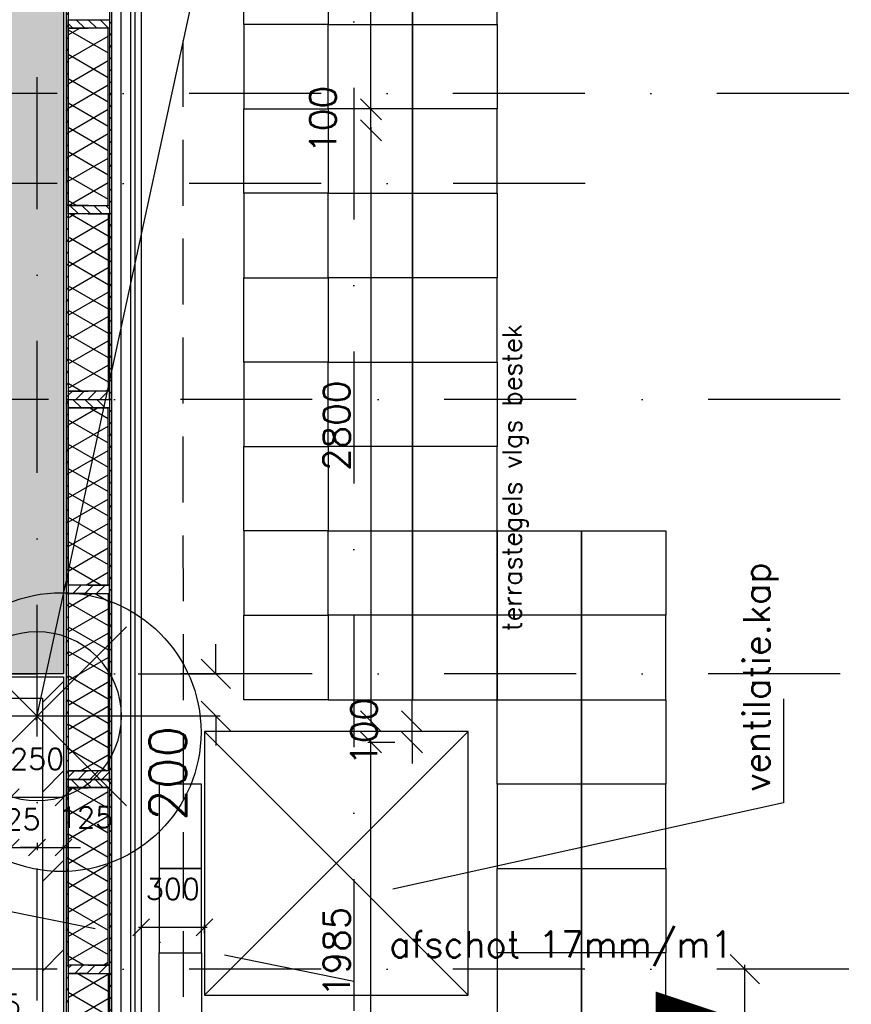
# Model space of a CAD drawing. Extents: x -33346 to 151546, y -8083 to 129543.
# Tile 57 of 68: x 40900 to 44840, y 74780 to 79446. Entities that reach past the tile are written whole.
import ezdxf

# ---------------------------------------------------------------- set-up
doc = ezdxf.new("R2010")
doc.units = 0
doc.header["$LTSCALE"] = 50
doc.header["$MEASUREMENT"] = 0
doc.header["$PDSIZE"] = -1
for name, pattern in [('DASHDOT', [25, 12.5, -6.25, 0, -6.25]), ('HIDDEN', [9.375, 6.25, -3.125]), ('XREF2$0$DASHDOT', [25, 12.5, -6.25, 0, -6.25]), ('XREF2$0$DD1', [2.66667, 1.66667, -0.5, 0, -0.5])]:
    doc.linetypes.add(name, pattern=pattern)
doc.layers.get('0').update_dxf_attribs({"linetype": 'CONTINUOUS'})
doc.layers.get('DEFPOINTS').update_dxf_attribs({"linetype": 'CONTINUOUS'})
for name, color, linetype in [('_BRANDCOMPART', 6, 'DASHDOT'), ('_DETAILNUMMERS', 4, 'CONTINUOUS'), ('A--A21--_F-23-', 9, 'CONTINUOUS'), ('A--A21--_F12--', 7, 'CONTINUOUS'), ('A--A21--_F123-', 9, 'CONTINUOUS'), ('A--A22--_F123-', 9, 'CONTINUOUS'), ('A--A25--_F-2--', 9, 'CONTINUOUS'), ('A--A42--_F-23-', 9, 'CONTINUOUS'), ('A--L02-A3-_LOGO', 3, 'CONTINUOUS'), ('A--L21--', 3, 'CONTINUOUS'), ('A--L21--_F-2--', 7, 'CONTINUOUS'), ('A--L21--_F12--', 7, 'CONTINUOUS'), ('A--L22--_F-2--', 7, 'CONTINUOUS'), ('A--L22A1_BINNENWAND', 1, 'CONTINUOUS'), ('A--L22A2_BINNENWAND', 2, 'CONTINUOUS'), ('A--L25--', 7, 'CONTINUOUS'), ('A--L25--_F-23-', 7, 'CONTINUOUS'), ('A--L27A1_DAKEN', 1, 'CONTINUOUS'), ('A--L27AC2_DAKEN', 2, 'HIDDEN'), ('A--L42--', 7, 'CONTINUOUS'), ('A--L42--_F-23-', 7, 'CONTINUOUS'), ('A--M$1A-_F123-', 1, 'CONTINUOUS'), ('A--T$1A-18_TEKST', 1, 'CONTINUOUS'), ('A--T01A-25_TEKST', 2, 'CONTINUOUS'), ('A--T01A-70_TEKST', 5, 'CONTINUOUS'), ('X--LR---_CP', 7, 'CONTINUOUS'), ('XREF2$0$A--L$7A-_STRAMIEN', 1, 'XREF2$0$DASHDOT'), ('XREF2$0$A--L90--_F---402', 250, 'CONTINUOUS'), ('XREF2$0$A--L90--_F-23-', 7, 'CONTINUOUS'), ('XREF2$0$A--L90--_F123-', 7, 'CONTINUOUS'), ('XREF2$0$A--M$1A-_F123-', 1, 'CONTINUOUS'), ('XREF2$0$STRAMIEN', 1, 'XREF2$0$DD1')]:
    doc.layers.add(name, color=color, linetype=linetype)
doc.styles.add('ALFA-0_25', font='ROMANS')
doc.styles.add('B-01', font='SIMPLEX.SHX', dxfattribs={"width": 0.8, "height": 4.5})
doc.styles.add('HIEMSTRA', font='romans.shx')
doc.styles.add('XREF2$0$HIEMSTRA', font='romans.shx')
doc.dimstyles.get("Standard").update_dxf_attribs({"dimscale": 40, "dimtxt": 2.5, "dimasz": 2, "dimexe": 0.3, "dimexo": 0.3, "dimgap": 2, "dimtad": 1, "dimdec": 0, "dimzin": 0, "dimtxsty": 'HIEMSTRA', "dimblk1": 'OBLIQUE', "dimblk2": 'OBLIQUE', "dimsah": 1, "dimcen": -0.09, "dimdle": 0.3, "dimse1": 1, "dimclrd": 2, "dimclre": 2, "dimclrt": 3, "dimazin": 3, "dimtfac": 1, "dimtdec": 4, "dimtofl": 0, "dimtmove": 0, "dimatfit": 3, "dimtvp": 625, "dimtolj": 1, "dimtzin": 0})
doc.dimstyles.new('STANDARD$0', dxfattribs={"dimscale": 50, "dimtxt": 2.5, "dimasz": 2, "dimexe": 2, "dimexo": 0, "dimgap": 2, "dimtad": 1, "dimdec": 0, "dimzin": 0, "dimtxsty": 'ALFA-0_25', "dimblk1": 'OBLIQUE', "dimblk2": 'OBLIQUE', "dimsah": 1, "dimcen": -3, "dimdle": 2, "dimclrd": 1, "dimclre": 1, "dimclrt": 2, "dimazin": 3, "dimtfac": 0.666667, "dimtofl": 0, "dimtmove": 0, "dimatfit": 3, "dimtvp": 0.833333, "dimtolj": 1, "dimtzin": 0})
doc.dimstyles.new('XREF2$0$STANDARD', dxfattribs={"dimscale": 70, "dimtxt": 2.5, "dimasz": 2, "dimexe": 0.3, "dimexo": 0.3, "dimgap": 2, "dimtad": 1, "dimdec": 0, "dimzin": 0, "dimtxsty": 'XREF2$0$HIEMSTRA', "dimblk1": 'XREF2$0$_OBLIQUE', "dimblk2": 'XREF2$0$_OBLIQUE', "dimsah": 1, "dimcen": -0.09, "dimdle": 0.3, "dimclrd": 1, "dimclre": 1, "dimclrt": 4, "dimazin": 3, "dimtfac": 1, "dimtdec": 4, "dimtix": 1, "dimtofl": 0, "dimtmove": 0, "dimatfit": 3, "dimtvp": 625, "dimtolj": 1, "dimtzin": 0})
pattern_1 = [(330, (-50, 9e-15), (50, 86.603), []), (30, (-50, 9e-15), (-50, 86.603), [])]
pattern_2 = [(150, (50, -3e-15), (-50, -86.603), []), (210, (50, -3e-15), (50, -86.603), [])]
pattern_3 = [(149.99, (50, -0.007), (-50.01, -86.596), []), (209.99, (50, -0.007), (49.99, -86.61), [])]

# ---------------------------------------------------------------- blocks, each defined once
blk = doc.blocks.new('*U879')
at = {"layer": 'A--A22--_F123-', "linetype": 'CONTINUOUS'}
h = blk.add_hatch(dxfattribs=at)
h.set_pattern_fill('ALFALINE', color=256, scale=300, style=0)
h.set_pattern_definition([(45, (-40483.72, -76281.54), (-212.132, 212.132), [])])
h.paths.add_polyline_path([(0, 0), (0, 50), (623.4, 50), (573.4, 0), (523.4, -50), (0, -50)])
at = {"layer": 'A--L22--_F-2--', "color": 3, "linetype": 'CONTINUOUS'}
for points in [[(0, 0), (0, 50), (623.4, 50), (623.4, 50)], [(0, 0), (0, -50), (523.4, -50), (523.4, -50)]]:
    blk.add_lwpolyline(points, dxfattribs=at)
blk = doc.blocks.new('*U817')
at = {"layer": 'A--A22--_F123-', "linetype": 'CONTINUOUS'}
h = blk.add_hatch(dxfattribs=at)
h.set_pattern_fill('ALFALINE', color=256, scale=300, style=0)
h.set_pattern_definition([(45, (-41057.1, -76281.54), (-212.132, 212.132), [])])
h.paths.add_polyline_path([(0, 0), (50, 50), (50, -2304.7), (0, -2254.7), (-50, -2204.7), (-50, -50)])
at = {"layer": 'A--L22--_F-2--', "color": 3, "linetype": 'CONTINUOUS'}
for points in [[(50, 50), (50, 50), (50, -2304.7), (50, -2304.7)], [(-50, -50), (-50, -50), (-50, -2204.7), (-50, -2204.7)]]:
    blk.add_lwpolyline(points, dxfattribs=at)
blk = doc.blocks.new('_OBLIQUE')
at = {"color": 0, "linetype": 'BYBLOCK'}
blk.add_line((-0.5, -0.5), (0.5, 0.5), dxfattribs=at)
blk = doc.blocks.new('*D93')
at = {"color": 2, "linetype": 'BYBLOCK'}
for p, q in [((42676.7, 76021.4), (42548.5, 76021.4)), ((42563.5, 74021.2), (42563.5, 76036.4))]:
    blk.add_line(p, q, dxfattribs=at)
at = {"layer": 'DEFPOINTS', "color": 0, "linetype": 'BYBLOCK'}
for p in [(42563.5, 76021.4), (42691.7, 76021.4), (42691.7, 74036.2)]:
    blk.add_point(p, dxfattribs=at)
at = {"color": 2, "linetype": 'BYBLOCK', "xscale": 100, "yscale": 100, "zscale": 100}
for p, rotation in [((42563.5, 76021.4), 90), ((42563.5, 74036.2), 270)]:
    blk.add_blockref('_OBLIQUE', p, dxfattribs=dict(at, rotation=rotation))
at = {"color": 3, "linetype": 'BYBLOCK', "insert": (42401, 75028.8), "char_height": 125, "attachment_point": 5, "rotation": 90, "style": 'HIEMSTRA'}
blk.add_mtext('\\A1;1985', dxfattribs=at)
blk = doc.blocks.new('*D94')
at = {"color": 2, "linetype": 'BYBLOCK'}
for p, q in [((42758.4, 76121.4), (42758.4, 76221.4)), ((42758.4, 76021.4), (42758.4, 76121.4)), ((42758.4, 76021.4), (42758.4, 75921.4))]:
    blk.add_line(p, q, dxfattribs=at)
at = {"layer": 'DEFPOINTS', "color": 0, "linetype": 'BYBLOCK'}
for p in [(42758.4, 76121.4), (42758.4, 76121.4), (42758.4, 76021.4)]:
    blk.add_point(p, dxfattribs=at)
at = {"color": 2, "linetype": 'BYBLOCK', "xscale": 100, "yscale": 100, "zscale": 100}
for p, rotation in [((42758.4, 76121.4), 270), ((42758.4, 76021.4), 90)]:
    blk.add_blockref('_OBLIQUE', p, dxfattribs=dict(at, rotation=rotation))
at = {"color": 3, "linetype": 'BYBLOCK', "insert": (42530.9, 76071.4), "char_height": 125, "attachment_point": 5, "rotation": 90, "style": 'HIEMSTRA'}
blk.add_mtext('\\A1;100', dxfattribs=at)
blk = doc.blocks.new('*D95')
at = {"color": 2, "linetype": 'BYBLOCK'}
for p, q in [((42563.5, 79021.9), (42563.5, 79121.9)), ((42563.5, 78921.9), (42563.5, 79021.9)), ((42563.5, 78921.9), (42563.5, 78821.9))]:
    blk.add_line(p, q, dxfattribs=at)
at = {"layer": 'DEFPOINTS', "color": 0, "linetype": 'BYBLOCK'}
for p in [(42563.5, 79021.9), (42563.5, 79021.9), (42563.5, 78921.9)]:
    blk.add_point(p, dxfattribs=at)
at = {"color": 2, "linetype": 'BYBLOCK', "xscale": 100, "yscale": 100, "zscale": 100}
for p, rotation in [((42563.5, 79021.9), 270), ((42563.5, 78921.9), 90)]:
    blk.add_blockref('_OBLIQUE', p, dxfattribs=dict(at, rotation=rotation))
at = {"color": 3, "linetype": 'BYBLOCK', "insert": (42336, 78971.9), "char_height": 125, "attachment_point": 5, "rotation": 90, "style": 'HIEMSTRA'}
blk.add_mtext('\\A1;100', dxfattribs=at)
blk = doc.blocks.new('*D96')
at = {"color": 2, "linetype": 'BYBLOCK'}
blk.add_line((42563.5, 78936.9), (42563.5, 76106.4), dxfattribs=at)
at = {"layer": 'DEFPOINTS', "color": 0, "linetype": 'BYBLOCK'}
for p in [(42563.5, 78921.9), (42563.5, 76121.4), (42563.5, 76121.4)]:
    blk.add_point(p, dxfattribs=at)
at = {"color": 2, "linetype": 'BYBLOCK', "xscale": 100, "yscale": 100, "zscale": 100}
for p, rotation in [((42563.5, 78921.9), 90), ((42563.5, 76121.4), 270)]:
    blk.add_blockref('_OBLIQUE', p, dxfattribs=dict(at, rotation=rotation))
at = {"color": 3, "linetype": 'BYBLOCK', "insert": (42401, 77521.6), "char_height": 125, "attachment_point": 5, "rotation": 90, "style": 'HIEMSTRA'}
blk.add_mtext('\\A1;2800', dxfattribs=at)
blk = doc.blocks.new('*D97')
at = {"color": 2, "linetype": 'BYBLOCK'}
for p, q in [((42589.6, 80471.6), (42548.5, 80471.6)), ((42563.5, 79006.9), (42563.5, 80486.6))]:
    blk.add_line(p, q, dxfattribs=at)
at = {"layer": 'DEFPOINTS', "color": 0, "linetype": 'BYBLOCK'}
for p in [(42563.5, 80471.6), (42604.6, 80471.6), (42604.6, 79021.9)]:
    blk.add_point(p, dxfattribs=at)
at = {"color": 2, "linetype": 'BYBLOCK', "xscale": 100, "yscale": 100, "zscale": 100}
for p, rotation in [((42563.5, 80471.6), 90), ((42563.5, 79021.9), 270)]:
    blk.add_blockref('_OBLIQUE', p, dxfattribs=dict(at, rotation=rotation))
at = {"color": 3, "linetype": 'BYBLOCK', "insert": (42401, 79746.7), "char_height": 125, "attachment_point": 5, "rotation": 90, "style": 'HIEMSTRA'}
blk.add_mtext('\\A1;1450', dxfattribs=at)
blk = doc.blocks.new('XREF2$0$S090024-')
at = {"layer": 'XREF2$0$A--L90--_F---402', "linetype": 'CONTINUOUS'}
for points in [[(-0.000001, 5.999999), (-0.000001, -6)], [(-6.000001, 0), (5.999999, 0)]]:
    blk.add_lwpolyline(points, dxfattribs=at)
blk.add_lwpolyline([(-4.000001, 0, 1), (3.999998, 0, 1)], format="xyb", close=True, dxfattribs=at)
at = {"layer": 'XREF2$0$A--L90--_F-23-', "color": 255}
blk.add_circle((0, 0), 0.0123, dxfattribs=at)
at = {"layer": 'XREF2$0$A--L90--_F123-', "color": 2, "linetype": 'CONTINUOUS'}
for points in [[(-0.000001, 5.999999), (-0.000001, -6)], [(-6.000001, 0), (5.999999, 0)]]:
    blk.add_lwpolyline(points, dxfattribs=at)
blk.add_lwpolyline([(-4.000001, 0, 1), (3.999998, 0, 1)], format="xyb", close=True, dxfattribs=at)
blk = doc.blocks.new('XREF2$0$_OBLIQUE')
at = {"color": 0, "linetype": 'BYBLOCK'}
blk.add_line((-0.5, -0.5), (0.5, 0.5), dxfattribs=at)
blk = doc.blocks.new('*D979')
at = {"layer": 'DEFPOINTS', "color": 0, "linetype": 'CONTINUOUS'}
for p in [(-30862.7, 61326), (-34634.8, 43899.6)]:
    blk.add_point(p, dxfattribs=at)
at = {"layer": 'XREF2$0$A--M$1A-_F123-', "color": 1, "linetype": 'CONTINUOUS'}
blk.add_line((-34639.2, 43879), (-30858.3, 61346.5), dxfattribs=at)
at = {"layer": 'XREF2$0$A--M$1A-_F123-', "color": 1, "linetype": 'CONTINUOUS', "xscale": 140, "yscale": 140, "zscale": 140, "rotation": 77.78640933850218}
blk.add_blockref('XREF2$0$_OBLIQUE', (-30862.7, 61326), dxfattribs=at)
at = {"layer": 'XREF2$0$A--M$1A-_F123-', "color": 4, "linetype": 'CONTINUOUS', "insert": (-33134.9, 52476.7), "char_height": 175, "attachment_point": 5, "rotation": 77.7864, "style": 'XREF2$0$HIEMSTRA'}
blk.add_mtext('\\A1;R17830', dxfattribs=at)
blk = doc.blocks.new('*D1085')
at = {"layer": 'DEFPOINTS', "color": 0}
for p in [(-31282, 42700), (-31246.4, 42700), (-31246.4, 41649.1)]:
    blk.add_point(p, dxfattribs=at)
at = {"layer": 'XREF2$0$A--M$1A-_F123-', "color": 1}
for p, q in [((-31267.4, 42700), (-31303, 42700)), ((-31282, 41628.1), (-31282, 42721)), ((-31267.4, 41649.1), (-31303, 41649.1))]:
    blk.add_line(p, q, dxfattribs=at)
at = {"layer": 'XREF2$0$A--M$1A-_F123-', "color": 1, "xscale": 140, "yscale": 140, "zscale": 140}
for p, rotation in [((-31282, 42700), 90), ((-31282, 41649.1), 270)]:
    blk.add_blockref('XREF2$0$_OBLIQUE', p, dxfattribs=dict(at, rotation=rotation))
at = {"layer": 'XREF2$0$A--M$1A-_F123-', "color": 4, "insert": (-31509.5, 42174.6), "char_height": 175, "attachment_point": 5, "rotation": 90, "style": 'XREF2$0$HIEMSTRA'}
blk.add_mtext('\\A1;1050', dxfattribs=at)
blk = doc.blocks.new('*D1086')
at = {"layer": 'DEFPOINTS', "color": 0}
for p in [(-34177.9, 44099.6), (-33788.5, 44099.6), (-34775.8, 43899.6)]:
    blk.add_point(p, dxfattribs=at)
at = {"layer": 'XREF2$0$A--M$1A-_F123-', "color": 1}
for p, q in [((-33788.5, 44099.6), (-33788.5, 44239.6)), ((-34156.9, 44099.6), (-33767.5, 44099.6)), ((-34754.8, 43899.6), (-33767.5, 43899.6)), ((-33788.5, 43899.6), (-33788.5, 43759.6))]:
    blk.add_line(p, q, dxfattribs=at)
at = {"layer": 'XREF2$0$A--M$1A-_F123-', "color": 1, "xscale": 140, "yscale": 140, "zscale": 140}
for p, rotation in [((-33788.5, 44099.6), 270), ((-33788.5, 43899.6), 90)]:
    blk.add_blockref('XREF2$0$_OBLIQUE', p, dxfattribs=dict(at, rotation=rotation))
at = {"layer": 'XREF2$0$A--M$1A-_F123-', "color": 4, "insert": (-34016, 43627.6), "char_height": 175, "attachment_point": 5, "rotation": 90, "style": 'XREF2$0$HIEMSTRA'}
blk.add_mtext('\\A1;200', dxfattribs=at)
blk = doc.blocks.new('*U783')
at = {"layer": 'A--A21--_F123-', "linetype": 'CONTINUOUS'}
blk.add_hatch(color=256, dxfattribs=at).paths.add_polyline_path([(0, 0), (125, 0), (125, -7950.4), (0, -7950.4), (-125, -7950.4), (-125, 0)])
at = {"layer": 'A--A21--_F12--', "color": 8}
for points in [[(0, -7950.4), (-125, -7950.4), (0, 0), (-125, 0)], [(0, 0), (125, 0), (0, -7950.4), (125, -7950.4)]]:
    blk.add_solid(points, dxfattribs=at)
at = {"layer": 'A--L21--_F12--', "color": 3, "linetype": 'CONTINUOUS'}
for points in [[(0, 0), (-125, 0), (-125, -7950.4), (0, -7950.4)], [(0, 0), (125, 0), (125, -7950.4), (0, -7950.4)]]:
    blk.add_lwpolyline(points, dxfattribs=at)
blk = doc.blocks.new('*D153')
at = {"color": 2, "linetype": 'BYBLOCK'}
for p, q in [((40982.1, 75545.7), (40982.1, 75511.2)), ((40857.1, 75523.2), (40777.1, 75523.2)), ((40857.1, 75523.2), (40982.1, 75523.2)), ((40982.1, 75523.2), (41062.1, 75523.2))]:
    blk.add_line(p, q, dxfattribs=at)
at = {"layer": 'DEFPOINTS', "color": 0, "linetype": 'BYBLOCK'}
for p in [(40857.1, 75557.7), (40982.1, 75557.7), (40982.1, 75523.2)]:
    blk.add_point(p, dxfattribs=at)
at = {"color": 2, "linetype": 'BYBLOCK', "xscale": 80, "yscale": 80, "zscale": 80}
blk.add_blockref('_OBLIQUE', (40857.1, 75523.2), dxfattribs=at)
at = {"color": 2, "linetype": 'BYBLOCK', "xscale": 80, "yscale": 80, "zscale": 80, "rotation": 180}
blk.add_blockref('_OBLIQUE', (40982.1, 75523.2), dxfattribs=at)
at = {"color": 3, "linetype": 'BYBLOCK', "insert": (40869.6, 75657), "char_height": 100, "attachment_point": 5, "style": 'HIEMSTRA'}
blk.add_mtext('\\A1;125', dxfattribs=at)
blk = doc.blocks.new('*D154')
at = {"color": 2, "linetype": 'BYBLOCK'}
for p, q in [((40982.1, 75523.2), (40902.1, 75523.2)), ((40982.1, 75523.2), (41107.1, 75523.2)), ((41107.1, 75522.8), (41107.1, 75535.2)), ((41107.1, 75523.2), (41187.1, 75523.2))]:
    blk.add_line(p, q, dxfattribs=at)
at = {"layer": 'DEFPOINTS', "color": 0, "linetype": 'BYBLOCK'}
for p in [(40982.1, 75510.8), (41107.1, 75523.2), (41107.1, 75510.8)]:
    blk.add_point(p, dxfattribs=at)
at = {"color": 2, "linetype": 'BYBLOCK', "xscale": 80, "yscale": 80, "zscale": 80}
blk.add_blockref('_OBLIQUE', (40982.1, 75523.2), dxfattribs=at)
at = {"color": 2, "linetype": 'BYBLOCK', "xscale": 80, "yscale": 80, "zscale": 80, "rotation": 180}
blk.add_blockref('_OBLIQUE', (41107.1, 75523.2), dxfattribs=at)
at = {"color": 3, "linetype": 'BYBLOCK', "insert": (41213.8, 75666.4), "char_height": 100, "attachment_point": 5, "style": 'HIEMSTRA'}
blk.add_mtext('\\A1;125', dxfattribs=at)
blk = doc.blocks.new('*D161')
at = {"color": 2, "linetype": 'BYBLOCK'}
for p, q in [((40845.1, 75761.2), (41107.1, 75761.2)), ((41107.1, 75760.8), (41107.1, 75773.2))]:
    blk.add_line(p, q, dxfattribs=at)
at = {"layer": 'DEFPOINTS', "color": 0, "linetype": 'BYBLOCK'}
for p in [(40857.1, 75748.8), (41107.1, 75761.2), (41107.1, 75748.8)]:
    blk.add_point(p, dxfattribs=at)
at = {"color": 2, "linetype": 'BYBLOCK', "xscale": 80, "yscale": 80, "zscale": 80, "rotation": 180}
blk.add_blockref('_OBLIQUE', (40857.1, 75761.2), dxfattribs=at)
at = {"color": 2, "linetype": 'BYBLOCK', "xscale": 80, "yscale": 80, "zscale": 80}
blk.add_blockref('_OBLIQUE', (41107.1, 75761.2), dxfattribs=at)
at = {"color": 3, "linetype": 'BYBLOCK', "insert": (40982.1, 75943.2), "char_height": 100, "attachment_point": 5, "style": 'HIEMSTRA'}
blk.add_mtext('\\A1;250', dxfattribs=at)
blk = doc.blocks.new('*D244')
at = {"color": 2, "linetype": 'BYBLOCK'}
for p, q in [((40982.1, 74639.3), (40902.1, 74639.3)), ((40982.1, 74613.2), (40982.1, 74651.3)), ((41107.1, 74639.3), (40982.1, 74639.3)), ((41107.1, 74639.3), (41187.1, 74639.3))]:
    blk.add_line(p, q, dxfattribs=at)
at = {"layer": 'DEFPOINTS', "color": 0, "linetype": 'BYBLOCK'}
for p in [(40982.1, 74639.3), (40982.1, 74601.2), (41107.1, 74601.2)]:
    blk.add_point(p, dxfattribs=at)
at = {"color": 2, "linetype": 'BYBLOCK', "xscale": 80, "yscale": 80, "zscale": 80}
blk.add_blockref('_OBLIQUE', (40982.1, 74639.3), dxfattribs=at)
at = {"color": 2, "linetype": 'BYBLOCK', "xscale": 80, "yscale": 80, "zscale": 80, "rotation": 180}
blk.add_blockref('_OBLIQUE', (41107.1, 74639.3), dxfattribs=at)
at = {"color": 3, "linetype": 'BYBLOCK', "insert": (40777.2, 74776), "char_height": 100, "attachment_point": 5, "style": 'HIEMSTRA'}
blk.add_mtext('\\A1;125', dxfattribs=at)
blk = doc.blocks.new('NH40_196')
at = {"layer": 'A--A25--_F-2--'}
h = blk.add_hatch(dxfattribs=at)
h.set_pattern_fill('ALFALINE', color=256, scale=40, style=0, pattern_type=2)
h.set_pattern_definition([(45, (-6, 0), (-28.284, 28.284), [])])
h.paths.add_polyline_path([(0, 0), (0, 196), (40, 196), (40, 0)])
at = {"layer": 'A--L25--_F-23-', "color": 2, "linetype": 'CONTINUOUS'}
blk.add_lwpolyline([(0, 0), (0, 196), (40, 196), (40, 0)], close=True, dxfattribs=at)
at = {"layer": 'X--LR---_CP'}
for p in [(0, 0), (0, 0), (40, 0)]:
    blk.add_point(p, dxfattribs=at)
blk = doc.blocks.new('*U611')
at = {"layer": 'A--A21--_F-23-', "linetype": 'CONTINUOUS'}
h = blk.add_hatch(dxfattribs=at)
h.set_pattern_fill('ALFAISO', color=256, scale=100, angle=270, style=0)
h.set_pattern_definition(pattern_1)
h.paths.add_polyline_path([(0, 0), (95, 0), (95, -840), (0, -840), (-95, -840), (-95, 0)])
at = {"layer": 'A--L21--_F-2--', "color": 2, "linetype": 'CONTINUOUS'}
for points in [[(0, 0), (-95, 0), (-95, -840), (0, -840)], [(0, 0), (95, 0), (95, -840), (0, -840)]]:
    blk.add_lwpolyline(points, dxfattribs=at)
blk = doc.blocks.new('*U610')
at = {"layer": 'A--A21--_F-23-', "linetype": 'CONTINUOUS'}
h = blk.add_hatch(dxfattribs=at)
h.set_pattern_fill('ALFAISO', color=256, scale=100, angle=90, style=0)
h.set_pattern_definition(pattern_2)
h.paths.add_polyline_path([(0, 0), (-95, 0), (-95, 840), (0, 840), (95, 840), (95, 0)])
at = {"layer": 'A--L21--_F-2--', "color": 2, "linetype": 'CONTINUOUS'}
for points in [[(0, 0), (-95, 0), (-95, 840), (0, 840)], [(0, 0), (95, 0), (95, 840), (0, 840)]]:
    blk.add_lwpolyline(points, dxfattribs=at)
blk = doc.blocks.new('*U609')
at = {"layer": 'A--A42--_F-23-', "linetype": 'CONTINUOUS'}
h = blk.add_hatch(dxfattribs=at)
h.set_pattern_fill('ALFALINE', color=256, scale=40, style=0)
h.set_pattern_definition([(45, (-41330.196, -83046.86), (-28.284271, 28.284271), [])])
h.paths.add_polyline_path([(0, 0), (5, 0), (5, -5400.8), (0, -5400.8), (-5, -5400.8), (-5, 0)])
at = {"layer": 'A--L42--_F-23-', "color": 2, "linetype": 'CONTINUOUS'}
for points in [[(0, 0), (-5, 0), (-5, -5400.8), (0, -5400.8)], [(0, 0), (5, 0), (5, -5400.8), (0, -5400.8)]]:
    blk.add_lwpolyline(points, dxfattribs=at)
blk = doc.blocks.new('*U608')
at = {"layer": 'A--A42--_F-23-', "linetype": 'CONTINUOUS'}
h = blk.add_hatch(dxfattribs=at)
h.set_pattern_fill('ALFALINE', color=256, scale=40, style=0)
h.set_pattern_definition([(45, (-41124.196, -83046.86), (-28.284271, 28.284271), [])])
h.paths.add_polyline_path([(0, 0), (5, 0), (5, -5400.6), (0, -5400.6), (-5, -5400.6), (-5, 0)])
at = {"layer": 'A--L42--_F-23-', "color": 2, "linetype": 'CONTINUOUS'}
for points in [[(0, 0), (-5, 0), (-5, -5400.6), (0, -5400.6)], [(0, 0), (5, 0), (5, -5400.6), (0, -5400.6)]]:
    blk.add_lwpolyline(points, dxfattribs=at)
blk = doc.blocks.new('*U602')
at = {"layer": 'A--A21--_F-23-', "linetype": 'CONTINUOUS'}
h = blk.add_hatch(dxfattribs=at)
h.set_pattern_fill('ALFAISO', color=256, scale=100, angle=270, style=0)
h.set_pattern_definition(pattern_1)
h.paths.add_polyline_path([(0, 0), (95, 0), (95, -840), (0, -840), (-95, -840), (-95, 0)])
at = {"layer": 'A--L21--_F-2--', "color": 2, "linetype": 'CONTINUOUS'}
for points in [[(0, 0), (-95, 0), (-95, -840), (0, -840)], [(0, 0), (95, 0), (95, -840), (0, -840)]]:
    blk.add_lwpolyline(points, dxfattribs=at)
blk = doc.blocks.new('*U601')
at = {"layer": 'A--A21--_F-23-', "linetype": 'CONTINUOUS'}
h = blk.add_hatch(dxfattribs=at)
h.set_pattern_fill('ALFAISO', color=256, scale=100, angle=90, style=0)
h.set_pattern_definition(pattern_2)
h.paths.add_polyline_path([(0, 0), (-95, 0), (-95, 840.6), (0, 840.6), (95, 840.6), (95, 0)])
at = {"layer": 'A--L21--_F-2--', "color": 2, "linetype": 'CONTINUOUS'}
for points in [[(0, 0), (-95, 0), (-95, 840.6), (0, 840.6)], [(0, 0), (95, 0), (95, 840.6), (0, 840.6)]]:
    blk.add_lwpolyline(points, dxfattribs=at)
blk = doc.blocks.new('*U600')
at = {"layer": 'A--A21--_F-23-', "linetype": 'CONTINUOUS'}
h = blk.add_hatch(dxfattribs=at)
h.set_pattern_fill('ALFAISO', color=256, scale=100, angle=89.992, style=0)
h.set_pattern_definition(pattern_3)
h.paths.add_polyline_path([(0, 0), (-95, 0), (-95, 0), (0, 0), (95, 0), (95, 0)])
at = {"layer": 'A--L21--_F-2--', "color": 2, "linetype": 'CONTINUOUS'}
for points in [[(0, 0), (-95, 0), (-95, 0), (0, 0)], [(0, 0), (95, 0), (95, 0), (0, 0)]]:
    blk.add_lwpolyline(points, dxfattribs=at)
blk = doc.blocks.new('*U599')
at = {"layer": 'A--A42--_F-23-', "linetype": 'CONTINUOUS'}
h = blk.add_hatch(dxfattribs=at)
h.set_pattern_fill('ALFALINE', color=256, scale=40, style=0)
h.set_pattern_definition([(45, (-41124.196, -77646.86), (-28.284271, 28.284271), [])])
h.paths.add_polyline_path([(0, 0), (5, 0), (5, -1800.6), (0, -1800.6), (-5, -1800.6), (-5, 0)])
at = {"layer": 'A--L42--_F-23-', "color": 2, "linetype": 'CONTINUOUS'}
for points in [[(0, 0), (-5, 0), (-5, -1800.6), (0, -1800.6)], [(0, 0), (5, 0), (5, -1800.6), (0, -1800.6)]]:
    blk.add_lwpolyline(points, dxfattribs=at)
blk = doc.blocks.new('*U598')
at = {"layer": 'A--A42--_F-23-', "linetype": 'CONTINUOUS'}
h = blk.add_hatch(dxfattribs=at)
h.set_pattern_fill('ALFALINE', color=256, scale=40, style=0)
h.set_pattern_definition([(45, (-41330.196, -77646.86), (-28.284271, 28.284271), [])])
h.paths.add_polyline_path([(0, 0), (5, 0), (5, -1800.6), (0, -1800.6), (-5, -1800.6), (-5, 0)])
at = {"layer": 'A--L42--_F-23-', "color": 2, "linetype": 'CONTINUOUS'}
for points in [[(0, 0), (-5, 0), (-5, -1800.6), (0, -1800.6)], [(0, 0), (5, 0), (5, -1800.6), (0, -1800.6)]]:
    blk.add_lwpolyline(points, dxfattribs=at)
blk = doc.blocks.new('*U597')
at = {"layer": 'A--A21--_F-23-', "linetype": 'CONTINUOUS'}
h = blk.add_hatch(dxfattribs=at)
h.set_pattern_fill('ALFAISO', color=256, scale=100, angle=270, style=0)
h.set_pattern_definition(pattern_1)
h.paths.add_polyline_path([(0, 0), (95, 0), (95, -800), (0, -800), (-95, -800), (-95, 0)])
at = {"layer": 'A--L21--_F-2--', "color": 2, "linetype": 'CONTINUOUS'}
for points in [[(0, 0), (-95, 0), (-95, -800), (0, -800)], [(0, 0), (95, 0), (95, -800), (0, -800)]]:
    blk.add_lwpolyline(points, dxfattribs=at)
blk = doc.blocks.new('*U596')
at = {"layer": 'A--A21--_F-23-', "linetype": 'CONTINUOUS'}
h = blk.add_hatch(dxfattribs=at)
h.set_pattern_fill('ALFAISO', color=256, scale=100, angle=90, style=0)
h.set_pattern_definition(pattern_2)
h.paths.add_polyline_path([(0, 0), (-95, 0), (-95, 840.6), (0, 840.6), (95, 840.6), (95, 0)])
at = {"layer": 'A--L21--_F-2--', "color": 2, "linetype": 'CONTINUOUS'}
for points in [[(0, 0), (-95, 0), (-95, 840.6), (0, 840.6)], [(0, 0), (95, 0), (95, 840.6), (0, 840.6)]]:
    blk.add_lwpolyline(points, dxfattribs=at)
blk = doc.blocks.new('*U595')
at = {"layer": 'A--A21--_F-23-', "linetype": 'CONTINUOUS'}
h = blk.add_hatch(dxfattribs=at)
h.set_pattern_fill('ALFAISO', color=256, scale=100, angle=89.992, style=0)
h.set_pattern_definition(pattern_3)
h.paths.add_polyline_path([(0, 0), (-95, 0), (-95, 0), (0, 0), (95, 0), (95, 0)])
at = {"layer": 'A--L21--_F-2--', "color": 2, "linetype": 'CONTINUOUS'}
for points in [[(0, 0), (-95, 0), (-95, 0), (0, 0)], [(0, 0), (95, 0), (95, 0), (0, 0)]]:
    blk.add_lwpolyline(points, dxfattribs=at)
blk = doc.blocks.new('*U594')
at = {"layer": 'A--A42--_F-23-', "linetype": 'CONTINUOUS'}
h = blk.add_hatch(dxfattribs=at)
h.set_pattern_fill('ALFALINE', color=256, scale=40, style=0)
h.set_pattern_definition([(45, (-41124.196, -75846.862), (-28.284271, 28.284271), [])])
h.paths.add_polyline_path([(0, 0), (5, 0), (5, -1890), (0, -1885), (-5, -1880), (-5, 0)])
at = {"layer": 'A--L42--_F-23-', "color": 2, "linetype": 'CONTINUOUS'}
for points in [[(0, 0), (-5, 0), (-5, -1880), (-5, -1880)], [(0, 0), (5, 0), (5, -1890), (5, -1890)]]:
    blk.add_lwpolyline(points, dxfattribs=at)
blk = doc.blocks.new('*U593')
at = {"layer": 'A--A42--_F-23-', "linetype": 'CONTINUOUS'}
h = blk.add_hatch(dxfattribs=at)
h.set_pattern_fill('ALFALINE', color=256, scale=40, style=0)
h.set_pattern_definition([(45, (-41330.196, -75846.862), (-28.284271, 28.284271), [])])
h.paths.add_polyline_path([(0, 0), (5, 0), (5, -2096), (0, -2091), (-5, -2086), (-5, 0)])
at = {"layer": 'A--L42--_F-23-', "color": 2, "linetype": 'CONTINUOUS'}
for points in [[(0, 0), (-5, 0), (-5, -2086), (-5, -2086)], [(0, 0), (5, 0), (5, -2096), (5, -2096)]]:
    blk.add_lwpolyline(points, dxfattribs=at)
blk = doc.blocks.new('*D508')
at = {"layer": 'A--M$1A-_F123-', "color": 2, "linetype": 'CONTINUOUS'}
for p, q in [((41463.1, 75145.1), (41787.1, 75145.1)), ((41775.1, 75115.3), (41775.1, 75157.1))]:
    blk.add_line(p, q, dxfattribs=at)
at = {"layer": 'DEFPOINTS', "color": 0, "linetype": 'CONTINUOUS'}
for p in [(41775.1, 75145.1), (41475.1, 75103.3, 0), (41775.1, 75103.3)]:
    blk.add_point(p, dxfattribs=at)
at = {"layer": 'A--M$1A-_F123-', "color": 2, "linetype": 'CONTINUOUS', "xscale": 80, "yscale": 80, "zscale": 80, "rotation": 180}
blk.add_blockref('_OBLIQUE', (41475.1, 75145.1), dxfattribs=at)
at = {"layer": 'A--M$1A-_F123-', "color": 2, "linetype": 'CONTINUOUS', "xscale": 80, "yscale": 80, "zscale": 80}
blk.add_blockref('_OBLIQUE', (41775.1, 75145.1), dxfattribs=at)
at = {"layer": 'A--M$1A-_F123-', "color": 3, "linetype": 'CONTINUOUS', "insert": (41625.1, 75327.1), "char_height": 100, "attachment_point": 5, "style": 'HIEMSTRA'}
blk.add_mtext('\\A1;300', dxfattribs=at)
blk = doc.blocks.new('XREF2')
at = {"layer": 'XREF2$0$A--L$7A-_STRAMIEN'}
for p, q in [((-34634.944, 23800), (-34634.801, 63702.184)), ((-33134.929, 63128.251), (-33134.939, 23800)), ((-33134.934, 42640.886), (-54707.823, 47035.316)), ((-20789.004, 46850.002), (-39925.329, 46850.002)), ((-20830.441, 45399.999), (-39925.329, 45400.003)), ((-20830.441, 44099.557), (-39925.329, 44099.56)), ((-20789.004, 42699.999), (-39925.329, 42700.003))]:
    blk.add_line(p, q, dxfattribs=at)
at = {"layer": 'XREF2$0$STRAMIEN', "linetype": 'XREF2$0$DASHDOT', "xscale": 100, "yscale": 100, "rotation": 315}
blk.add_blockref('XREF2$0$S090024-', (-34635.314, 43898.412), dxfattribs=at)
at = {"layer": 'XREF2$0$A--M$1A-_F123-', "linetype": 'CONTINUOUS'}
dim = blk.add_radius_dim(center=(-34634.78, 43899.561), mpoint=(-30862.725, 61325.992), dimstyle='XREF2$0$STANDARD', dxfattribs=at)
dim.commit()
dim.dimension.update_dxf_attribs({"geometry": '*D979', "text_midpoint": (-33134.932, 52476.749), "dimtype": 132})
at = {"layer": 'XREF2$0$A--M$1A-_F123-'}
dim = blk.add_linear_dim(base=(-33788.531, 44099.559), p1=(-34775.777, 43899.561), p2=(-34177.932, 44099.559), angle=90, dimstyle='XREF2$0$STANDARD', override={"dimcen": -0.09}, dxfattribs=at)
dim.commit()
dim.dimension.update_dxf_attribs({"geometry": '*D1086', "text_midpoint": (-34016.031, 43627.569), "dimtype": 128})
dim = blk.add_linear_dim(base=(-31281.987, 42700.001), p1=(-31246.376, 41649.124), p2=(-31246.375, 42700.001), angle=90, text='1050', dimstyle='XREF2$0$STANDARD', override={"dimcen": -0.09}, dxfattribs=at)
dim.commit()
dim.dimension.update_dxf_attribs({"geometry": '*D1085', "text_midpoint": (-31509.487, 42174.563)})

msp = doc.modelspace()

# ---------------------------------------------------------------- linework, layer by layer
at = {"layer": '_BRANDCOMPART'}
msp.add_lwpolyline([(43578, 78670.5), (43578, 78670.5), (36639.3, 78670.5), (35740.7, 74277.7)], dxfattribs=at)
at = {"layer": '_DETAILNUMMERS'}
msp.add_circle((41098, 76070), 660.8, dxfattribs=at)
at = {"layer": 'A--L02-A3-_LOGO'}
for p, q in [((41775.1, 74823.5), (43025.1, 76073.5)), ((43025.1, 74823.5), (41775.1, 76073.5))]:
    msp.add_line(p, q, dxfattribs=at)
at = {"layer": 'A--L02-A3-_LOGO', "color": 1}
msp.add_lwpolyline([(44517.7, 76228.1), (44517.7, 75735), (42667.6, 75326.2)], dxfattribs=at)
at = {"layer": 'A--L02-A3-_LOGO'}
msp.add_lwpolyline([(41775.1, 74823.5), (43025.1, 74823.5), (43025.1, 76073.5), (41775.1, 76073.5)], close=True, dxfattribs=at)
at = {"layer": 'A--L21--'}
for p, q in [((41445.1, 84276.9, 0), (41445.1, 73638.9)), ((41475.1, 84306.9, 0), (41475.1, 73608.9))]:
    msp.add_line(p, q, dxfattribs=at)
at = {"layer": 'A--L22A1_BINNENWAND'}
for points in [[(41961, 79423.5), (41961, 79823.5), (42361, 79823.5), (42361, 79423.5)], [(42761, 79423.5), (42761, 79823.5), (42361, 79823.5), (42361, 79423.5)], [(43161, 79423.5), (43161, 79823.5), (42761, 79823.5), (42761, 79423.5)], [(41961, 79423.5), (41961, 79023.5), (42361, 79023.5), (42361, 79423.5)], [(42761, 79423.5), (42761, 79023.5), (42361, 79023.5), (42361, 79423.5)], [(43161, 79423.5), (43161, 79023.5), (42761, 79023.5), (42761, 79423.5)], [(41961, 78623.5), (41961, 79023.5), (42361, 79023.5), (42361, 78623.5)], [(42761, 78623.5), (42761, 79023.5), (42361, 79023.5), (42361, 78623.5)], [(43161, 78623.5), (43161, 79023.5), (42761, 79023.5), (42761, 78623.5)], [(41961, 78623.5), (41961, 78223.5), (42361, 78223.5), (42361, 78623.5)], [(42761, 78623.5), (42761, 78223.5), (42361, 78223.5), (42361, 78623.5)], [(43161, 78623.5), (43161, 78223.5), (42761, 78223.5), (42761, 78623.5)], [(41961, 77823.5), (41961, 78223.5), (42361, 78223.5), (42361, 77823.5)], [(42761, 77823.5), (42761, 78223.5), (42361, 78223.5), (42361, 77823.5)], [(43161, 77823.5), (43161, 78223.5), (42761, 78223.5), (42761, 77823.5)], [(41961, 77823.5), (41961, 77423.5), (42361, 77423.5), (42361, 77823.5)], [(42761, 77823.5), (42761, 77423.5), (42361, 77423.5), (42361, 77823.5)], [(43161, 77823.5), (43161, 77423.5), (42761, 77423.5), (42761, 77823.5)], [(41961, 77023.5), (41961, 77423.5), (42361, 77423.5), (42361, 77023.5)], [(42761, 77023.5), (42761, 77423.5), (42361, 77423.5), (42361, 77023.5)], [(43161, 77023.5), (43161, 77423.5), (42761, 77423.5), (42761, 77023.5)], [(41961, 77023.5), (41961, 76623.5), (42361, 76623.5), (42361, 77023.5)], [(42761, 77023.5), (42761, 76623.5), (42361, 76623.5), (42361, 77023.5)], [(43161, 77023.5), (43161, 76623.5), (42761, 76623.5), (42761, 77023.5)], [(43561, 77023.5), (43561, 76623.5), (43161, 76623.5), (43161, 77023.5)], [(43961, 77023.5), (43961, 76623.5), (43561, 76623.5), (43561, 77023.5)], [(41961, 76223.5), (41961, 76623.5), (42361, 76623.5), (42361, 76223.5)], [(42761, 76223.5), (42761, 76623.5), (42361, 76623.5), (42361, 76223.5)], [(43161, 76223.5), (43161, 76623.5), (42761, 76623.5), (42761, 76223.5)], [(43561, 76223.5), (43561, 76623.5), (43161, 76623.5), (43161, 76223.5)], [(43961, 76223.5), (43961, 76623.5), (43561, 76623.5), (43561, 76223.5)], [(43561, 76223.5), (43561, 75823.5), (43161, 75823.5), (43161, 76223.5)], [(43961, 76223.5), (43961, 75823.5), (43561, 75823.5), (43561, 76223.5)], [(41561, 75823.5), (41561, 75423.5), (41761, 75423.5), (41761, 75823.5)], [(43561, 75423.5), (43561, 75823.5), (43161, 75823.5), (43161, 75423.5)], [(43961, 75423.5), (43961, 75823.5), (43561, 75823.5), (43561, 75423.5)], [(41561, 75423.5), (41561, 75023.5), (41761, 75023.5), (41761, 75423.5)], [(43561, 75423.5), (43561, 75023.5), (43161, 75023.5), (43161, 75423.5)], [(43961, 75423.5), (43961, 75023.5), (43561, 75023.5), (43561, 75423.5)], [(41561, 74623.5), (41561, 75023.5), (41761, 75023.5), (41761, 74623.5)], [(43561, 74623.5), (43561, 75023.5), (43161, 75023.5), (43161, 74623.5)], [(43961, 74623.5), (43961, 75023.5), (43561, 75023.5), (43561, 74623.5)]]:
    msp.add_lwpolyline(points, close=True, dxfattribs=at)
at = {"layer": 'A--L22A2_BINNENWAND', "color": 2, "linetype": 'CONTINUOUS'}
for p, q in [((41425.8, 73658.9), (41425.1, 84256.9)), ((41379.1, 84210.9), (41379.1, 73704.9))]:
    msp.add_line(p, q, dxfattribs=at)
at = {"layer": 'A--L27A1_DAKEN'}
msp.add_lwpolyline([(42874.8, 74740.9, 0, 0, 0), (44212.6, 74740.9, 0, 200, 0), (43912.6, 74740.9, 0, 0, 0)], format="xyseb", dxfattribs=at)
at = {"layer": 'A--L27AC2_DAKEN'}
msp.add_lwpolyline([(38789.1, 73408), (41675.6, 73408.6), (41671.1, 94581), (31601.9, 96632.1), (24414.6, 61334.3), (24633.1, 61289.8)], dxfattribs=at)

# ---------------------------------------------------------------- block references
at = {"layer": 'A--L21--', "linetype": 'CONTINUOUS'}
for name, p in [('*U783', (40982.1, 84296.9)), ('*U610', (41224.2, 78566.2)), ('*U611', (41224.2, 78526.2)), ('*U601', (41224.2, 76766.2)), ('*U600', (41224.2, 77606.9)), ('*U602', (41224.2, 76726.2)), ('*U879', (40483.7, 76281.5)), ('*U817', (41057.1, 76281.5)), ('*U596', (41224.2, 74966.2)), ('*U595', (41224.2, 75806.9)), ('*U597', (41224.2, 74926.2))]:
    msp.add_blockref(name, p, dxfattribs=at)
at = {"layer": 'A--L25--'}
for p, rotation in [((41129.2, 79446.2), 269.9925806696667), ((41129.2, 78566.2), 270), ((41129.2, 77646.9), 270), ((41129.2, 75846.9), 270)]:
    msp.add_blockref('NH40_196', p, dxfattribs=dict(at, rotation=rotation))
at = {"layer": 'A--L25--', "xscale": -1, "rotation": 270}
for p in [(41129.2, 77646.2), (41129.2, 76726.2), (41129.2, 75846.2), (41129.2, 74926.2)]:
    msp.add_blockref('NH40_196', p, dxfattribs=at)
at = {"layer": 'A--L42--'}
for name, p in [('*U608', (41124.2, 83046.9)), ('*U609', (41330.2, 83046.9))]:
    msp.add_blockref(name, p, dxfattribs=at)
at = {"layer": 'A--L42--', "linetype": 'CONTINUOUS'}
for name, p in [('*U599', (41124.2, 77646.9)), ('*U598', (41330.2, 77646.9)), ('*U594', (41124.2, 75846.9)), ('*U593', (41330.2, 75846.9))]:
    msp.add_blockref(name, p, dxfattribs=at)
at = {"layer": 'A--T01A-70_TEKST', "color": 4}
msp.add_blockref('XREF2', (75617.3, 32246.9), dxfattribs=at)

# ---------------------------------------------------------------- texts
at = {"layer": 'A--T$1A-18_TEKST', "style": 'B-01'}
msp.add_text('terrastegels vlgs bestek', height=90, rotation=90, dxfattribs=at).set_placement((43276.7, 76548.3))
at = {"layer": 'A--T01A-25_TEKST', "style": 'HIEMSTRA'}
msp.add_text('ventilatie.kap ', height=125, rotation=90, dxfattribs=at).set_placement((44453, 75788.8))
msp.add_text('afschot 17mm/m1', height=125, dxfattribs=at).set_placement((42650.3, 75001.9))

# ---------------------------------------------------------------- dimensions: what is measured, and where the dimension line sits
at = {"layer": 'A--M$1A-_F123-'}
for base, p1, p2, picture, middle in [((42563.5, 80471.6), (42604.6, 79021.9), (42604.6, 80471.6), '*D97', (42401, 79746.7)), ((42563.5, 79021.9), (42563.5, 78921.9), (42563.5, 79021.9), '*D95', (42336, 78971.9)), ((42563.4839, 76121.4181), (42563.4839, 78921.8604), (42563.4839, 76121.4181), '*D96', (42400.9839, 77521.6392)), ((42758.4, 76121.4), (42758.4, 76021.4), (42758.4, 76121.4), '*D94', (42530.9, 76071.4)), ((42563.5, 76021.4), (42691.7, 74036.2), (42691.7, 76021.4), '*D93', (42401, 75028.8))]:
    dim = msp.add_linear_dim(base=base, p1=p1, p2=p2, angle=90, dimstyle='STANDARD', override={"dimscale": 50, "dimtxsty": 'HIEMSTRA'}, dxfattribs=at)
    dim.commit()
    dim.dimension.update_dxf_attribs({"geometry": picture, "text_midpoint": middle})
at = {"layer": 'A--M$1A-_F123-', "linetype": 'CONTINUOUS'}
dim = msp.add_linear_dim(base=(41107.1, 75761.2), p1=(40857.1, 75748.8), p2=(41107.1, 75748.8), dimstyle='STANDARD', dxfattribs=at)
dim.commit()
dim.dimension.update_dxf_attribs({"geometry": '*D161', "text_midpoint": (40982.1, 75943.2)})
for base, p1, p2, picture, middle in [((41107.1, 75523.2), (40982.1, 75510.8), (41107.1, 75510.8), '*D154', (41213.8, 75666.4)), ((40982.1, 75523.2), (40857.1, 75557.7), (40982.1, 75557.7), '*D153', (40869.6, 75657)), ((40982.1, 74639.3), (41107.1, 74601.2), (40982.1, 74601.2), '*D244', (40777.2, 74776))]:
    dim = msp.add_linear_dim(base=base, p1=p1, p2=p2, dimstyle='STANDARD', dxfattribs=at)
    dim.commit()
    dim.dimension.update_dxf_attribs({"geometry": picture, "text_midpoint": middle, "dimtype": 160})
dim = msp.add_linear_dim(base=(41775.1, 75145.1), p1=(41475.1, 75103.3, 0), p2=(41775.1, 75103.3), dimstyle='STANDARD$0', override={"dimscale": 40, "dimexe": 0.3, "dimexo": 0.3, "dimtxsty": 'HIEMSTRA', "dimcen": -0.09, "dimdle": 0.3, "dimse1": 1, "dimclrd": 2, "dimclre": 2, "dimclrt": 3, "dimtfac": 1, "dimtdec": 4, "dimtvp": 625}, dxfattribs=at)
dim.commit()
dim.dimension.update_dxf_attribs({"geometry": '*D508', "text_midpoint": (41625.1, 75327.1)})

doc.saveas('drawing.dxf')
